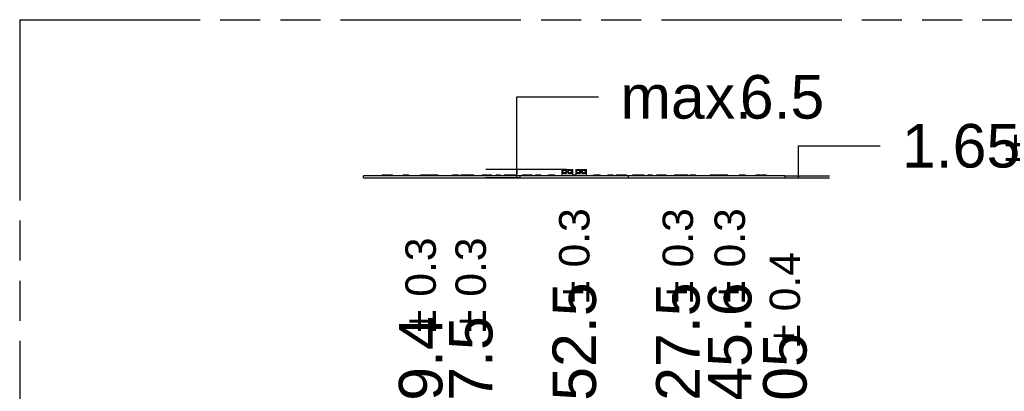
# Model space of a CAD drawing. Header units: millimetres. Extents: x 0 to 210, y 0 to 297.
# Tile 5 of 20: x 50 to 98, y 165 to 183. Entities that reach past the tile are written whole.
import ezdxf

# ---------------------------------------------------------------- set-up
doc = ezdxf.new("R2010")
doc.units = ezdxf.units.MM
doc.header["$LTSCALE"] = 19.36
doc.linetypes.add('PHANTOM', pattern=[0.8, 0.45, -0.05, 0.1, -0.05, 0.1, -0.05])
doc.layers.get('0').update_dxf_attribs({"linetype": 'CONTINUOUS'})
doc.layers.add('DEFAULT_3', color=7, linetype='PHANTOM')
doc.layers.add('Z_DIM_2D', color=7, linetype='CONTINUOUS')
doc.styles.add('TEXTSTYLE_3', font='helveticaneueltw1g-ltcn.otf')
doc.styles.add('TEXTSTYLE_4', font='gdt', dxfattribs={"width": 0.7})
doc.dimstyles.new('DIMSTYLE_1', dxfattribs={"dimtxt": 2.1, "dimasz": 3.5, "dimexe": 1.5, "dimexo": 0, "dimgap": 0.525, "dimtad": 0, "dimtih": 1, "dimtoh": 1, "dimlfac": 15.000015, "dimdsep": 46, "dimtxsty": 'TEXTSTYLE_3', "dimblk": '_FILLED', "dimblk1": '_FILLED', "dimblk2": '_FILLED', "dimcen": 0.09, "dimclrt": 5, "dimazin": 2, "dimtol": 1, "dimtp": 0.3, "dimtm": 0.3, "dimtfac": 1, "dimtofl": 0, "dimtmove": 0, "dimatfit": 3, "dimldrblk": '_FILLED', "dimfxl": 0, "dimtolj": 1, "dimarcsym": 0})
doc.dimstyles.new('DIMSTYLE_11', dxfattribs={"dimtxt": 2.1, "dimasz": 3.5, "dimexe": 1.5, "dimexo": 0, "dimgap": 0.525, "dimtad": 0, "dimtih": 1, "dimtoh": 1, "dimlfac": 15.000015, "dimdsep": 46, "dimtxsty": 'TEXTSTYLE_3', "dimblk": '_FILLED', "dimblk1": '_FILLED', "dimblk2": '_FILLED', "dimcen": 0.09, "dimclrt": 5, "dimazin": 2, "dimtol": 1, "dimtp": 0.4, "dimtm": 0.4, "dimtfac": 1, "dimtofl": 0, "dimtmove": 0, "dimatfit": 3, "dimldrblk": '_FILLED', "dimfxl": 0, "dimtolj": 1, "dimarcsym": 0})
doc.dimstyles.new('DIMSTYLE_13', dxfattribs={"dimtxt": 2.1, "dimasz": 3.5, "dimexe": 1.5, "dimexo": 0, "dimgap": 1.05, "dimtad": 1, "dimlfac": 15.000015, "dimdsep": 46, "dimtxsty": 'TEXTSTYLE_3', "dimblk": '_FILLED', "dimblk1": '_FILLED', "dimblk2": '_FILLED', "dimcen": 0.09, "dimclrt": 5, "dimazin": 2, "dimtp": 0.2, "dimtm": 0.2, "dimtfac": 1, "dimtofl": 0, "dimtmove": 0, "dimatfit": 3, "dimldrblk": '_FILLED', "dimfxl": 0, "dimtolj": 1, "dimarcsym": 0})
doc.dimstyles.new('DIMSTYLE_14', dxfattribs={"dimtxt": 2.1, "dimasz": 3.5, "dimexe": 1.5, "dimexo": 0, "dimgap": 1.05, "dimtad": 1, "dimdec": 3, "dimlfac": 15.000015, "dimdsep": 46, "dimtxsty": 'TEXTSTYLE_3', "dimblk": '_FILLED', "dimblk1": '_FILLED', "dimblk2": '_FILLED', "dimcen": 0.09, "dimclrt": 5, "dimadec": 3, "dimazin": 2, "dimtol": 1, "dimtp": 0.15, "dimtm": 0.15, "dimtfac": 1, "dimtdec": 3, "dimtofl": 0, "dimtmove": 0, "dimatfit": 3, "dimldrblk": '_FILLED', "dimfxl": 0, "dimtolj": 1, "dimarcsym": 0})

# ---------------------------------------------------------------- blocks, each defined once
blk = doc.blocks.new('*D20')
at = {"layer": 'Z_DIM_2D', "color": 2, "linetype": 'Continuous', "transparency": 16777216}
for p, q in [((69.483, 159.416), (69.483, 161.625)), ((70.693, 158.822), (69.483, 159.416)), ((70.693, 151.623), (70.693, 158.822))]:
    blk.add_line(p, q, dxfattribs=at)
at = {"layer": 'Z_DIM_2D', "color": 5, "linetype": 'Continuous', "transparency": 16777216}
for s, height, style, p in [('0.3', 1.47, 'TEXTSTYLE_3', (70.218, 169.326)), ('`', 1.47, 'TEXTSTYLE_4', (70.218, 167.611)), ('59.4', 2.1, 'TEXTSTYLE_3', (70.533, 162.675))]:
    blk.add_text(s, height=height, rotation=90, dxfattribs=dict(at, style=style)).set_placement(p)
blk = doc.blocks.new('_FILLED')
at = {"color": 0, "linetype": 'ByBlock'}
blk.add_solid([(0, 0), (-1, 0.125), (-1, -0.125)], dxfattribs=at)
blk = doc.blocks.new('_NONE')
blk = doc.blocks.new('*D22')
at = {"layer": 'Z_DIM_2D', "color": 2, "linetype": 'Continuous', "transparency": 16777216}
blk.add_line((71.9, 142.913), (71.9, 161.625), dxfattribs=at)
at = {"layer": 'Z_DIM_2D', "color": 5, "linetype": 'Continuous', "transparency": 16777216}
for s, height, style, p in [('0.3', 1.47, 'TEXTSTYLE_3', (72.635, 169.326)), ('`', 1.47, 'TEXTSTYLE_4', (72.635, 167.611)), ('77.5', 2.1, 'TEXTSTYLE_3', (72.95, 162.675))]:
    blk.add_text(s, height=height, rotation=90, dxfattribs=dict(at, style=style)).set_placement(p)
blk = doc.blocks.new('*D23')
at = {"layer": 'Z_DIM_2D', "color": 2, "linetype": 'Continuous', "transparency": 16777216}
blk.add_line((76.9, 155.246), (76.9, 161.625), dxfattribs=at)
at = {"layer": 'Z_DIM_2D', "color": 5, "linetype": 'Continuous', "transparency": 16777216}
for s, height, style, p in [('0.3', 1.47, 'TEXTSTYLE_3', (77.635, 170.737)), ('`', 1.47, 'TEXTSTYLE_4', (77.635, 169.022)), ('152.5', 2.1, 'TEXTSTYLE_3', (77.95, 162.675))]:
    blk.add_text(s, height=height, rotation=90, dxfattribs=dict(at, style=style)).set_placement(p)
blk = doc.blocks.new('*D24')
at = {"layer": 'Z_DIM_2D', "color": 2, "linetype": 'Continuous', "transparency": 16777216}
blk.add_line((81.9, 142.913), (81.9, 161.625), dxfattribs=at)
at = {"layer": 'Z_DIM_2D', "color": 5, "linetype": 'Continuous', "transparency": 16777216}
for s, height, style, p in [('0.3', 1.47, 'TEXTSTYLE_3', (82.635, 170.737)), ('`', 1.47, 'TEXTSTYLE_4', (82.635, 169.022)), ('227.5', 2.1, 'TEXTSTYLE_3', (82.95, 162.675))]:
    blk.add_text(s, height=height, rotation=90, dxfattribs=dict(at, style=style)).set_placement(p)
blk = doc.blocks.new('*D25')
at = {"layer": 'Z_DIM_2D', "color": 2, "linetype": 'Continuous', "transparency": 16777216}
for p, q in [((84.406, 159.112), (84.406, 161.625)), ((83.107, 158.135), (84.406, 159.112)), ((83.107, 151.623), (83.107, 158.135))]:
    blk.add_line(p, q, dxfattribs=at)
at = {"layer": 'Z_DIM_2D', "color": 5, "linetype": 'Continuous', "transparency": 16777216}
for s, height, style, p in [('0.3', 1.47, 'TEXTSTYLE_3', (85.141, 170.737)), ('245.6', 2.1, 'TEXTSTYLE_3', (85.456, 162.675)), ('`', 1.47, 'TEXTSTYLE_4', (85.141, 169.022))]:
    blk.add_text(s, height=height, rotation=90, dxfattribs=dict(at, style=style)).set_placement(p)
blk = doc.blocks.new('*D26')
at = {"layer": 'Z_DIM_2D', "color": 2, "linetype": 'Continuous', "transparency": 16777216}
blk.add_line((87.067, 150.664), (87.067, 161.625), dxfattribs=at)
at = {"layer": 'Z_DIM_2D', "color": 5, "linetype": 'Continuous', "transparency": 16777216}
for s, height, style, p in [('0.4', 1.47, 'TEXTSTYLE_3', (87.802, 168.621)), ('`', 1.47, 'TEXTSTYLE_4', (87.802, 166.906)), ('305', 2.1, 'TEXTSTYLE_3', (88.117, 162.675))]:
    blk.add_text(s, height=height, rotation=90, dxfattribs=dict(at, style=style)).set_placement(p)
blk = doc.blocks.new('*D36')
at = {"layer": 'Z_DIM_2D', "color": 2, "linetype": 'Continuous', "transparency": 16777216}
for p, q in [((74.126, 175.255), (74.126, 178.961)), ((74.126, 178.961), (78.076, 178.961)), ((76.533, 175.46), (72.626, 175.46)), ((74.126, 175.46), (74.126, 175.255)), ((74.275, 175.05), (72.626, 175.05)), ((74.126, 175.05), (74.126, 175.255))]:
    blk.add_line(p, q, dxfattribs=at)
at = {"layer": 'Z_DIM_2D', "color": 5, "linetype": 'Continuous', "transparency": 16777216, "style": 'TEXTSTYLE_3'}
for s, p in [('6.5', (84.893, 177.911)), ('max. ', (79.126, 177.911))]:
    blk.add_text(s, height=2.1, dxfattribs=at).set_placement(p)
blk = doc.blocks.new('*D37')
at = {"layer": 'Z_DIM_2D', "color": 2, "linetype": 'Continuous', "transparency": 16777216}
for p, q in [((87.721, 175.105), (87.721, 176.603)), ((87.721, 176.603), (91.671, 176.603)), ((87.067, 175.16), (89.221, 175.16)), ((87.067, 175.05), (89.221, 175.05)), ((87.721, 175.16), (87.721, 175.105)), ((87.721, 175.05), (87.721, 175.105))]:
    blk.add_line(p, q, dxfattribs=at)
at = {"layer": 'Z_DIM_2D', "color": 5, "linetype": 'Continuous', "transparency": 16777216}
for s, height, style, p in [('1.65', 2.1, 'TEXTSTYLE_3', (92.721, 175.553)), ('`', 1.47, 'TEXTSTYLE_4', (97.657, 175.868)), ('0.15', 1.47, 'TEXTSTYLE_3', (99.372, 175.868))]:
    blk.add_text(s, height=height, dxfattribs=dict(at, style=style)).set_placement(p)

msp = doc.modelspace()

# ---------------------------------------------------------------- linework, layer by layer
at = {"color": 7, "linetype": 'Continuous'}
for p, q in [((76.303214, 175.459918), (76.303214, 175.169919)), ((76.303214, 175.459918), (76.333214, 175.459918)), ((76.333214, 175.276585), (76.333214, 175.459918)), ((76.333214, 175.423252), (76.359881, 175.423252)), ((76.333214, 175.393252), (76.359881, 175.393252)), ((76.349881, 175.276585), (76.349881, 175.393252)), ((76.359881, 175.276585), (76.359881, 175.453356)), ((76.359881, 175.453356), (76.506547, 175.453356)), ((76.506547, 175.276585), (76.506547, 175.453356)), ((76.506547, 175.423252), (76.533214, 175.423252)), ((76.506547, 175.393252), (76.533214, 175.393252)), ((76.516547, 175.393252), (76.516547, 175.276585)), ((76.533214, 175.276585), (76.533214, 175.459918)), ((76.533214, 175.459918), (76.59988, 175.459918)), ((76.59988, 175.276585), (76.59988, 175.459918)), ((76.59988, 175.423252), (76.626547, 175.423252)), ((76.59988, 175.393252), (76.626547, 175.393252)), ((76.616547, 175.276585), (76.616547, 175.393252)), ((76.626547, 175.276585), (76.626547, 175.453356)), ((76.626547, 175.453356), (76.773214, 175.453356)), ((76.773214, 175.276585), (76.773214, 175.453356)), ((76.773214, 175.423252), (76.79988, 175.423252)), ((76.773214, 175.393252), (76.79988, 175.393252)), ((76.783214, 175.393252), (76.783214, 175.276585)), ((76.79988, 175.276585), (76.79988, 175.459918)), ((76.79988, 175.459918), (76.82988, 175.459918)), ((76.82988, 175.194585), (76.82988, 175.459918)), ((76.96988, 175.459918), (76.96988, 175.194585)), ((76.96988, 175.459918), (76.99988, 175.459918)), ((76.99988, 175.276585), (76.99988, 175.459918)), ((76.99988, 175.423252), (77.026547, 175.423252)), ((76.99988, 175.393252), (77.026547, 175.393252)), ((77.016547, 175.276585), (77.016547, 175.393252)), ((77.026547, 175.276585), (77.026547, 175.453356)), ((77.026547, 175.453356), (77.173213, 175.453356)), ((77.173213, 175.276585), (77.173213, 175.453356)), ((77.173213, 175.423252), (77.19988, 175.423252)), ((77.173213, 175.393252), (77.19988, 175.393252)), ((77.183213, 175.393252), (77.183213, 175.276585)), ((77.19988, 175.276585), (77.19988, 175.459918)), ((77.19988, 175.459918), (77.266546, 175.459918)), ((77.266546, 175.276585), (77.266546, 175.459918)), ((77.266546, 175.423252), (77.293213, 175.423252)), ((77.266546, 175.393252), (77.293213, 175.393252)), ((77.283213, 175.276585), (77.283213, 175.393252)), ((77.293213, 175.276585), (77.293213, 175.453356)), ((77.293213, 175.453356), (77.43988, 175.453356)), ((77.43988, 175.276585), (77.43988, 175.453356)), ((77.43988, 175.423252), (77.466546, 175.423252)), ((77.43988, 175.393252), (77.466546, 175.393252)), ((77.44988, 175.393252), (77.44988, 175.276585)), ((77.466546, 175.276585), (77.466546, 175.459918)), ((77.466546, 175.459918), (77.496546, 175.459918)), ((77.496546, 175.169919), (77.496546, 175.459918)), ((66.733224, 175.049785), (66.733224, 175.159785)), ((87.066537, 175.159785), (66.733224, 175.159785)), ((66.733224, 175.049785), (87.066537, 175.049785)), ((67.633223, 175.159785), (67.633223, 175.194585)), ((67.633223, 175.194585), (67.833223, 175.194585)), ((67.833223, 175.159785), (67.833223, 175.194585)), ((67.878563, 175.194585), (67.878563, 175.159785)), ((67.878563, 175.194585), (68.120615, 175.194585)), ((67.926426, 175.159785), (67.926426, 175.194585)), ((68.120615, 175.159785), (68.120615, 175.194585)), ((68.64819, 175.194585), (68.64819, 175.159785)), ((68.64819, 175.194585), (68.918226, 175.194585)), ((68.741135, 175.159785), (68.741135, 175.194585)), ((68.918226, 175.159785), (68.918226, 175.194585)), ((69.479867, 175.194585), (69.479867, 175.159785)), ((69.479867, 175.194585), (69.870161, 175.194585)), ((69.494813, 175.159785), (69.494813, 175.194585)), ((69.694253, 175.159785), (69.694253, 175.194585)), ((69.825657, 175.159785), (69.825657, 175.194585)), ((69.870161, 175.159785), (69.870161, 175.194585)), ((69.897375, 175.194585), (69.897375, 175.159785)), ((69.897375, 175.194585), (70.331489, 175.194585)), ((70.03, 175.159785), (70.03, 175.194585)), ((70.179702, 175.159785), (70.179702, 175.194585)), ((70.203101, 175.159785), (70.203101, 175.194585)), ((70.231489, 175.159785), (70.231489, 175.194585)), ((70.331489, 175.159785), (70.331489, 175.194585)), ((71.026491, 175.194585), (71.026491, 175.159785)), ((71.026491, 175.194585), (71.307559, 175.194585)), ((71.151209, 175.159785), (71.151209, 175.194585)), ((71.307559, 175.159785), (71.307559, 175.194585)), ((71.417894, 175.159785), (71.417894, 175.194585)), ((71.418181, 175.194585), (71.418181, 175.159785)), ((71.418181, 175.194585), (72.053274, 175.194585)), ((71.462709, 175.159785), (71.462709, 175.194585)), ((71.55352, 175.194585), (71.55352, 175.159785)), ((71.718117, 175.159785), (71.718117, 175.194585)), ((71.831729, 175.159785), (71.831729, 175.194585)), ((71.906664, 175.159785), (71.906664, 175.194585)), ((72.053274, 175.159785), (72.053274, 175.194585)), ((72.458854, 175.159785), (72.458854, 175.194585)), ((72.458854, 175.194585), (72.907827, 175.194585)), ((72.459705, 175.194585), (72.459705, 175.159785)), ((72.584422, 175.159785), (72.584422, 175.194585)), ((72.629915, 175.194585), (72.629915, 175.159785)), ((72.795163, 175.159785), (72.795163, 175.194585)), ((72.907827, 175.159785), (72.907827, 175.194585)), ((73.133217, 175.159785), (73.133217, 175.194585)), ((73.133217, 175.194585), (73.333217, 175.194585)), ((73.333217, 175.159785), (73.333217, 175.194585)), ((73.520377, 175.194585), (73.520377, 175.159785)), ((73.520377, 175.194585), (74.073168, 175.194585)), ((73.70738, 175.159785), (73.70738, 175.194585)), ((73.778301, 175.159785), (73.778301, 175.194585)), ((73.793808, 175.194585), (73.793808, 175.159785)), ((73.911365, 175.159785), (73.911365, 175.194585)), ((74.073168, 175.159785), (74.073168, 175.194585)), ((74.275214, 175.159785), (74.275214, 175.049785)), ((74.379413, 175.159785), (74.379413, 175.194585)), ((74.379413, 175.194585), (74.863377, 175.194585)), ((74.380661, 175.194585), (74.380661, 175.159785)), ((74.560865, 175.159785), (74.560865, 175.194585)), ((74.613312, 175.194585), (74.613312, 175.159785)), ((74.804426, 175.159785), (74.804426, 175.194585)), ((74.863377, 175.159785), (74.863377, 175.194585)), ((75.030271, 175.159785), (75.030271, 175.194585)), ((75.030271, 175.194585), (75.282286, 175.194585)), ((75.220482, 175.159785), (75.220482, 175.194585)), ((75.282286, 175.159785), (75.282286, 175.194585)), ((75.640812, 175.194585), (75.640812, 175.159785)), ((75.640812, 175.194585), (75.961955, 175.194585)), ((75.683637, 175.194585), (75.683637, 175.159785)), ((75.882178, 175.159785), (75.882178, 175.194585)), ((75.906286, 175.159785), (75.906286, 175.194585)), ((75.961955, 175.159785), (75.961955, 175.194585)), ((76.303214, 175.169919), (76.386547, 175.169919)), ((76.333214, 175.276585), (76.533214, 175.276585)), ((76.386547, 175.186585), (76.386547, 175.169919)), ((76.386547, 175.186585), (76.479881, 175.186585)), ((76.393214, 175.159785), (76.393214, 175.186585)), ((76.393214, 175.179918), (76.473214, 175.179918)), ((76.393214, 175.169919), (76.473214, 175.169919)), ((76.473214, 175.159785), (76.473214, 175.186585)), ((76.479881, 175.186585), (76.479881, 175.169919)), ((76.653214, 175.169919), (76.479881, 175.169919)), ((76.59988, 175.276585), (76.79988, 175.276585)), ((76.653214, 175.169919), (76.653214, 175.186585)), ((76.653214, 175.186585), (76.746547, 175.186585)), ((76.65988, 175.159785), (76.65988, 175.186585)), ((76.65988, 175.179918), (76.73988, 175.179918)), ((76.65988, 175.169919), (76.73988, 175.169919)), ((76.73988, 175.159785), (76.73988, 175.186585)), ((76.746547, 175.186585), (76.746547, 175.169919)), ((76.746547, 175.169919), (76.79988, 175.169919)), ((76.79988, 175.194585), (76.79988, 175.159785)), ((76.79988, 175.194585), (76.99988, 175.194585)), ((76.99988, 175.276585), (77.19988, 175.276585)), ((76.99988, 175.159785), (76.99988, 175.194585)), ((76.99988, 175.169919), (77.053213, 175.169919)), ((77.053213, 175.186585), (77.146547, 175.186585)), ((77.053213, 175.186585), (77.053213, 175.169919)), ((77.05988, 175.159785), (77.05988, 175.186585)), ((77.05988, 175.179918), (77.13988, 175.179918)), ((77.05988, 175.169919), (77.13988, 175.169919)), ((77.13988, 175.159785), (77.13988, 175.186585)), ((77.146547, 175.186585), (77.146547, 175.169919)), ((77.31988, 175.169919), (77.146547, 175.169919)), ((77.266546, 175.276585), (77.466546, 175.276585)), ((77.31988, 175.186585), (77.413213, 175.186585)), ((77.31988, 175.169919), (77.31988, 175.186585)), ((77.326546, 175.159785), (77.326546, 175.186585)), ((77.326546, 175.179918), (77.406546, 175.179918)), ((77.326546, 175.169919), (77.406546, 175.169919)), ((77.406546, 175.159785), (77.406546, 175.186585)), ((77.413213, 175.186585), (77.413213, 175.169919)), ((77.413213, 175.169919), (77.496546, 175.169919)), ((77.837806, 175.194585), (78.158612, 175.194585)), ((77.837806, 175.159785), (77.837806, 175.194585)), ((77.893475, 175.159785), (77.893475, 175.194585)), ((77.917583, 175.194585), (77.917583, 175.159785)), ((78.116124, 175.159785), (78.116124, 175.194585)), ((78.158612, 175.159785), (78.158612, 175.194585)), ((78.517475, 175.194585), (78.76949, 175.194585)), ((78.517475, 175.159785), (78.517475, 175.194585)), ((78.579278, 175.159785), (78.579278, 175.194585)), ((78.76949, 175.194585), (78.76949, 175.159785)), ((78.936383, 175.194585), (79.420347, 175.194585)), ((78.936383, 175.159785), (78.936383, 175.194585)), ((78.995334, 175.194585), (78.995334, 175.159785)), ((79.186449, 175.159785), (79.186449, 175.194585)), ((79.240165, 175.194585), (79.240165, 175.159785)), ((79.420347, 175.159785), (79.420347, 175.194585)), ((79.524547, 175.049785), (79.524547, 175.159785)), ((79.726593, 175.194585), (80.279384, 175.194585)), ((79.726593, 175.159785), (79.726593, 175.194585)), ((79.888396, 175.194585), (79.888396, 175.159785)), ((80.005953, 175.159785), (80.005953, 175.194585)), ((80.02146, 175.159785), (80.02146, 175.194585)), ((80.09238, 175.194585), (80.09238, 175.159785)), ((80.279384, 175.159785), (80.279384, 175.194585)), ((80.466543, 175.194585), (80.666543, 175.194585)), ((80.466543, 175.159785), (80.466543, 175.194585)), ((80.666543, 175.194585), (80.666543, 175.159785)), ((80.892584, 175.194585), (81.340907, 175.194585)), ((80.892584, 175.159785), (80.892584, 175.194585)), ((81.005266, 175.194585), (81.005266, 175.159785)), ((81.170501, 175.159785), (81.170501, 175.194585)), ((81.216228, 175.194585), (81.216228, 175.159785)), ((81.340907, 175.159785), (81.340907, 175.194585)), ((81.746701, 175.194585), (82.381866, 175.194585)), ((81.746701, 175.159785), (81.746701, 175.194585)), ((81.893306, 175.159785), (81.893306, 175.194585)), ((81.968029, 175.159785), (81.968029, 175.194585)), ((82.081642, 175.194585), (82.081642, 175.159785)), ((82.246238, 175.159785), (82.246238, 175.194585)), ((82.337386, 175.194585), (82.337386, 175.159785)), ((82.381866, 175.159785), (82.381866, 175.194585)), ((82.493345, 175.194585), (82.774405, 175.194585)), ((82.493345, 175.159785), (82.493345, 175.194585)), ((82.649727, 175.194585), (82.649727, 175.159785)), ((82.774405, 175.159785), (82.774405, 175.194585)), ((83.466604, 175.194585), (83.902383, 175.194585)), ((83.466604, 175.159785), (83.466604, 175.194585)), ((83.566604, 175.159785), (83.566604, 175.194585)), ((83.59666, 175.159785), (83.59666, 175.194585)), ((83.620057, 175.159785), (83.620057, 175.194585)), ((83.769759, 175.194585), (83.769759, 175.159785)), ((83.902383, 175.159785), (83.902383, 175.194585)), ((83.929387, 175.194585), (84.319894, 175.194585)), ((83.929387, 175.159785), (83.929387, 175.194585)), ((83.973915, 175.159785), (83.973915, 175.194585)), ((84.105508, 175.159785), (84.105508, 175.194585)), ((84.304948, 175.194585), (84.304948, 175.159785)), ((84.319894, 175.159785), (84.319894, 175.194585)), ((84.881534, 175.194585), (85.15157, 175.194585)), ((84.881534, 175.159785), (84.881534, 175.194585)), ((85.058625, 175.194585), (85.058625, 175.159785)), ((85.15157, 175.159785), (85.15157, 175.194585)), ((85.679146, 175.194585), (85.921197, 175.194585)), ((85.679146, 175.159785), (85.679146, 175.194585)), ((85.873334, 175.194585), (85.873334, 175.159785)), ((85.921197, 175.159785), (85.921197, 175.194585)), ((85.966538, 175.194585), (86.166538, 175.194585)), ((85.966538, 175.159785), (85.966538, 175.194585)), ((86.166538, 175.194585), (86.166538, 175.159785)), ((87.066537, 175.159785), (87.066537, 175.049785))]:
    msp.add_line(p, q, dxfattribs=at)
at = {"color": 9, "linetype": 'Continuous'}
for p, q in [((76.346547, 175.423252), (76.346547, 175.393252)), ((76.359881, 175.420043), (76.506547, 175.420043)), ((76.506547, 175.419693), (76.359881, 175.419693)), ((76.519881, 175.393252), (76.519881, 175.423252)), ((76.613214, 175.423252), (76.613214, 175.393252)), ((76.626547, 175.420043), (76.773214, 175.420043)), ((76.773214, 175.419693), (76.626547, 175.419693)), ((76.786547, 175.393252), (76.786547, 175.423252)), ((77.013213, 175.423252), (77.013213, 175.393252)), ((77.026547, 175.420043), (77.173213, 175.420043)), ((77.173213, 175.419693), (77.026547, 175.419693)), ((77.186547, 175.393252), (77.186547, 175.423252)), ((77.27988, 175.423252), (77.27988, 175.393252)), ((77.293213, 175.420043), (77.43988, 175.420043)), ((77.43988, 175.419693), (77.293213, 175.419693)), ((77.453213, 175.393252), (77.453213, 175.423252)), ((76.333214, 175.326585), (76.303214, 175.326585)), ((76.333214, 175.383764), (76.349881, 175.383764)), ((76.349881, 175.300545), (76.333214, 175.300545)), ((76.506547, 175.303252), (76.359881, 175.303252)), ((76.359881, 175.289918), (76.506547, 175.289918)), ((76.516547, 175.383764), (76.533214, 175.383764)), ((76.533214, 175.300545), (76.516547, 175.300545)), ((76.59988, 175.326585), (76.533214, 175.326585)), ((76.59988, 175.383764), (76.616547, 175.383764)), ((76.616547, 175.300545), (76.59988, 175.300545)), ((76.773214, 175.303252), (76.626547, 175.303252)), ((76.626547, 175.289918), (76.773214, 175.289918)), ((76.783214, 175.383764), (76.79988, 175.383764)), ((76.79988, 175.300545), (76.783214, 175.300545)), ((76.82988, 175.326585), (76.79988, 175.326585)), ((76.99988, 175.326585), (76.96988, 175.326585)), ((76.99988, 175.383764), (77.016547, 175.383764)), ((77.016547, 175.300545), (76.99988, 175.300545)), ((77.173213, 175.303252), (77.026547, 175.303252)), ((77.026547, 175.289918), (77.173213, 175.289918)), ((77.183213, 175.383764), (77.19988, 175.383764)), ((77.19988, 175.300545), (77.183213, 175.300545)), ((77.266546, 175.326585), (77.19988, 175.326585)), ((77.266546, 175.383764), (77.283213, 175.383764)), ((77.283213, 175.300545), (77.266546, 175.300545)), ((77.43988, 175.303252), (77.293213, 175.303252)), ((77.293213, 175.289918), (77.43988, 175.289918)), ((77.44988, 175.383764), (77.466546, 175.383764)), ((77.466546, 175.300545), (77.44988, 175.300545)), ((77.496546, 175.326585), (77.466546, 175.326585))]:
    msp.add_line(p, q, dxfattribs=at)
at = {"color": 7, "linetype": 'Continuous'}
for points, knots in [([(76.335661, 175.423252), (76.335019, 175.423252), (76.333047, 175.423082), (76.333579, 175.425223), (76.333901, 175.425957)], [0, 0, 0, 0, 0.444796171, 1, 1, 1, 1]), ([(76.602327, 175.423252), (76.601685, 175.423252), (76.599713, 175.423082), (76.600246, 175.425223), (76.600567, 175.425957)], [0, 0, 0, 0, 0.444796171, 1, 1, 1, 1]), ([(76.79988, 175.425698), (76.79988, 175.425059), (76.800063, 175.423078), (76.79791, 175.423642), (76.797176, 175.423972)], [0, 0, 0, 0, 0.442618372, 1, 1, 1, 1]), ([(77.002327, 175.423252), (77.001685, 175.423252), (76.999713, 175.423082), (77.000245, 175.425223), (77.000567, 175.425957)], [0, 0, 0, 0, 0.444796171, 1, 1, 1, 1]), ([(77.268993, 175.423252), (77.268351, 175.423252), (77.266379, 175.423082), (77.266912, 175.425223), (77.267233, 175.425957)], [0, 0, 0, 0, 0.444796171, 1, 1, 1, 1]), ([(77.466546, 175.425698), (77.466546, 175.425059), (77.466729, 175.423078), (77.464576, 175.423642), (77.463842, 175.423972)], [0, 0, 0, 0, 0.442618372, 1, 1, 1, 1])]:
    msp.add_open_spline(points, degree=3, knots=knots, dxfattribs=at)
at = {"layer": 'DEFAULT_3', "color": 91, "linetype": 'PHANTOM', "true_color": 0x80ff80}
for q in [(50.128636, 132.68), (150.128636, 182.68)]:
    msp.add_line((50.128636, 182.68), q, dxfattribs=at)

# ---------------------------------------------------------------- dimensions: what is measured, and where the dimension line sits
at = {"layer": 'Z_DIM_2D', "color": 2, "linetype": 'Continuous'}
dim = msp.add_linear_dim(base=(74.125966, 175.459918), p1=(72.625966, 175.049785), p2=(76.533214, 175.459918), angle=90, text='max. <>', dimstyle='DIMSTYLE_13', override={"dimtad": 0, "dimtih": 1, "dimtoh": 1, "dimblk1": 'NONE', "dimblk2": 'NONE', "dimsah": 1}, dxfattribs=at)
dim.commit()
dim.dimension.update_dxf_attribs({"geometry": '*D36', "text_midpoint": (83.772608, 178.960877), "dimtype": 160})
dim = msp.add_linear_dim(base=(87.720509, 175.049785), p1=(89.220509, 175.159785), p2=(89.220509, 175.049785), angle=270, dimstyle='DIMSTYLE_14', override={"dimtad": 0, "dimtih": 1, "dimtoh": 1, "dimblk1": 'NONE', "dimblk2": 'NONE', "dimsah": 1}, dxfattribs=at)
dim.commit()
dim.dimension.update_dxf_attribs({"geometry": '*D37', "text_midpoint": (97.774091, 176.603232), "dimtype": 160})
for feature_location, offset, origin, dimstyle, picture, middle in [((76.89988, 155.245994), (0, 6.378834), (66.733224, 155.245994), 'DIMSTYLE_1', '*D23', (76.89988, 167.939977)), ((81.899875, 142.912673), (0, 18.712155), (66.733224, 142.912673), 'DIMSTYLE_1', '*D24', (81.899875, 167.939977)), ((83.106541, 151.622664), (1.299629, 10.002164), (66.733224, 151.622664), 'DIMSTYLE_1', '*D25', (84.40617, 167.939977)), ((70.693369, 151.622665), (-1.210532, 10.002163), (66.733224, 150.664), 'DIMSTYLE_1', '*D20', (69.482837, 167.234753)), ((71.899885, 142.912673), (0, 18.712155), (66.733224, 142.912673), 'DIMSTYLE_1', '*D22', (71.899885, 167.234753)), ((87.066537, 150.664001), (0, 10.960827), (66.733224, 150.664001), 'DIMSTYLE_11', '*D26', (87.066537, 166.882141))]:
    dim = msp.add_ordinate_dim(feature_location=feature_location, offset=offset, dtype=1, origin=origin, dimstyle=dimstyle, override={"dimblk1": 'NONE', "dimsah": 1}, dxfattribs=at)
    dim.commit()
    dim.dimension.update_dxf_attribs({"geometry": picture, "text_midpoint": middle})

doc.saveas('drawing.dxf')
